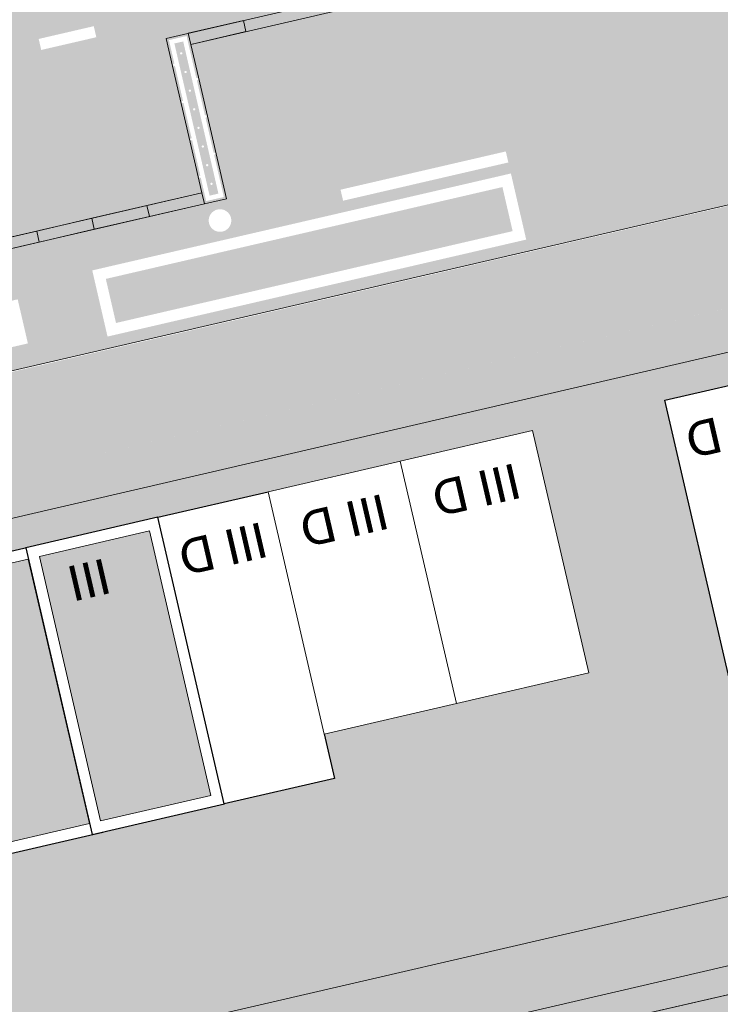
# Model space of a CAD drawing. Header units: metres. Extents: x -862 to 1262, y -354 to 644.
# Tile 219 of 256: x -228 to -197, y 238 to 282. Entities that reach past the tile are written whole.
import ezdxf

# ---------------------------------------------------------------- set-up
doc = ezdxf.new("R2010")
doc.units = ezdxf.units.M
doc.header["$LTSCALE"] = 0.5
doc.set_wipeout_variables(frame=1)
for name, color, linetype in [('BPR_Verkehr_220520', 7, 'Continuous'), ('DZH_Baufelder West_220610', 7, 'Continuous'), ('LPB_Freiraum_220609', 7, 'Continuous')]:
    doc.layers.add(name, color=color, linetype=linetype)
doc.styles.add('Calibri Light', font='calibril.ttf')

# ---------------------------------------------------------------- blocks, each defined once
blk = doc.blocks.new('Grundstücke West (2D)')
at = {"linetype": 'Continuous', "lineweight": 0, "transparency": 33554687}
blk.add_hatch(color=254, dxfattribs=at).paths.add_polyline_path([(-11.648, 154.59), (-18.82, 209.495), (-20.703, 223.918), (-22.911, 225.449), (-132.216, 200.115), (-137.087, 198.986), (-125.147, 147.305), (-125.125, 147.31), (-125.12, 147.289), (-101.887, 152.656), (-39.991, 167.002), (-43.461, 193.566), (-107.888, 178.634), (-108.563, 181.557), (-83.224, 187.411), (-83.225, 187.415), (-61.787, 192.368), (-61.787, 192.367), (-49.121, 195.293), (-49.121, 195.294), (-40.912, 197.191), (-39.125, 183.511), (-37.829, 173.596), (-37.052, 167.647), (-34.652, 149.276)])
at = {"color": 255, "linetype": 'Continuous', "lineweight": 18, "transparency": 33554687, "flags": 128}
for points in [[(-22.911, 225.449), (-132.216, 200.115)], [(-137.087, 198.986), (-125.147, 147.305), (-125.125, 147.31), (-125.12, 147.289), (-101.887, 152.656), (-39.991, 167.002), (-43.461, 193.566), (-107.888, 178.634), (-108.563, 181.557), (-83.224, 187.411), (-83.225, 187.415), (-61.787, 192.368), (-61.787, 192.367), (-49.121, 195.293), (-49.121, 195.294), (-40.912, 197.191)]]:
    blk.add_lwpolyline(points, dxfattribs=at)
blk = doc.blocks.new('Slab (2D)-4')
at = {"color": 255, "linetype": 'Continuous', "lineweight": 25, "transparency": 33554687}
blk.add_wipeout([(0, 26), (11, 26), (11, 13), (22.346, 13), (22.346, 0), (0, 0)], dxfattribs=at)
at = {"color": 7, "linetype": 'Continuous', "lineweight": 25, "transparency": 33554687, "flags": 128}
blk.add_lwpolyline([(0, 26), (11, 26), (11, 13), (22.346, 13), (22.346, 0), (0, 0)], close=True, dxfattribs=at)
at = {"color": 255, "linetype": 'Continuous', "lineweight": 25, "transparency": 33554687}
blk.add_wipeout([(0, 26), (11, 26), (11, 13), (22.346, 13), (22.346, 0), (0, 0)], dxfattribs=at)
at = {"color": 7, "linetype": 'Continuous', "lineweight": 25, "transparency": 33554687, "flags": 128}
blk.add_lwpolyline([(0, 26), (11, 26), (11, 13), (22.346, 13), (22.346, 0), (0, 0)], close=True, dxfattribs=at)
at = {"color": 255, "linetype": 'Continuous', "lineweight": 25, "transparency": 33554687}
blk.add_wipeout([(0, 26), (11, 26), (11, 13), (22.346, 13), (22.346, 0), (0, 0)], dxfattribs=at)
at = {"color": 7, "linetype": 'Continuous', "lineweight": 25, "transparency": 33554687, "flags": 128}
blk.add_lwpolyline([(0, 26), (11, 26), (11, 13), (22.346, 13), (22.346, 0), (0, 0)], close=True, dxfattribs=at)
blk = doc.blocks.new('MFH 24 x 26 Ecke (2D_3D) (2D)')
at = {"color": 255, "linetype": 'Continuous', "lineweight": 9, "transparency": 33554687}
blk.add_wipeout([(16, 13), (16, 0), (0, 0), (0, 26), (11, 26), (11, 13)], dxfattribs=at)
at = {"color": 253, "linetype": 'Continuous', "lineweight": 9, "transparency": 33554687, "flags": 128}
blk.add_lwpolyline([(16, 13), (16, 0), (0, 0), (0, 26), (11, 26), (11, 13)], close=True, dxfattribs=at)
at = {"color": 7, "transparency": 33554687}
blk.add_blockref('Slab (2D)-4', (0, 0), dxfattribs=at)
at = {"linetype": 'Continuous', "lineweight": 0, "true_color": 0xfbf8f0, "transparency": 33554661}
for points in [[(0.5, 25.5), (10.5, 25.5), (10.5, 18.5), (0.5, 18.5)], [(0.5, 17.5), (10.5, 17.5), (10.5, 13.5), (0.5, 13.5)], [(16.5, 12.5), (21.846, 12.5), (21.846, 0.5), (16.5, 0.5)]]:
    blk.add_hatch(color=7, dxfattribs=at).paths.add_polyline_path(points)
at = {"color": 7, "linetype": 'Continuous', "lineweight": 9, "transparency": 33554687, "flags": 128}
for points in [[(6, 18), (0, 18), (0, 26), (11, 26), (11, 18)], [(0, 18), (11, 18), (11, 13), (0, 13)], [(0, 6.5), (16, 6.5), (16, 0), (0, 0)]]:
    blk.add_lwpolyline(points, close=True, dxfattribs=at)
at = {"color": 9, "linetype": 'Continuous', "lineweight": 9, "transparency": 33554661, "flags": 128}
for points in [[(0.5, 25.5), (10.5, 25.5), (10.5, 18.5), (0.5, 18.5)], [(0.5, 17.5), (10.5, 17.5), (10.5, 13.5), (0.5, 13.5)], [(16.5, 12.5), (21.846, 12.5), (21.846, 0.5), (16.5, 0.5)]]:
    blk.add_lwpolyline(points, close=True, dxfattribs=at)
at = {"color": 7, "transparency": 33554687, "char_height": 1.5595, "width": 3, "attachment_point": 5, "line_spacing_factor": 1.163781, "style": 'Calibri Light'}
for s, insert in [('III', (2.06, 23.894)), ('III', (18.1, 2.5)), ('IV', (2, 2.006))]:
    blk.add_mtext(s, dxfattribs=dict(at, insert=insert))
blk = doc.blocks.new('Slab (2D)-8')
at = {"color": 255, "linetype": 'Continuous', "lineweight": 9, "transparency": 33554687}
blk.add_wipeout([(0, 13), (6, 13), (6, 0), (0, 0)], dxfattribs=at)
at = {"color": 8, "linetype": 'Continuous', "lineweight": 9, "true_color": 0x777777, "transparency": 33554687, "flags": 128}
blk.add_lwpolyline([(0, 13), (6, 13), (6, 0), (0, 0)], close=True, dxfattribs=at)
at = {"color": 255, "linetype": 'Continuous', "lineweight": 9, "transparency": 33554687}
blk.add_wipeout([(0, 13), (6, 13), (6, 0), (0, 0)], dxfattribs=at)
at = {"color": 8, "linetype": 'Continuous', "lineweight": 9, "true_color": 0x777777, "transparency": 33554687, "flags": 128}
blk.add_lwpolyline([(0, 13), (6, 13), (6, 0), (0, 0)], close=True, dxfattribs=at)
at = {"color": 255, "linetype": 'Continuous', "lineweight": 9, "transparency": 33554687}
blk.add_wipeout([(0, 13), (6, 13), (6, 0), (0, 0)], dxfattribs=at)
at = {"color": 8, "linetype": 'Continuous', "lineweight": 9, "true_color": 0x777777, "transparency": 33554687, "flags": 128}
blk.add_lwpolyline([(0, 13), (6, 13), (6, 0), (0, 0)], close=True, dxfattribs=at)
blk = doc.blocks.new('DH 6 x 13 - III FD (2D_3D (2D)')
at = {"color": 8, "true_color": 0x777777, "transparency": 33554687}
blk.add_blockref('Slab (2D)-8', (0, 0), dxfattribs=at)
at = {"color": 255, "linetype": 'Continuous', "lineweight": 25, "transparency": 33554687}
blk.add_wipeout([(0, 13), (6, 13), (6, 0), (0, 0)], dxfattribs=at)
at = {"linetype": 'Continuous', "lineweight": 0, "true_color": 0xfbf8f0, "transparency": 33554661}
blk.add_hatch(color=7, dxfattribs=at).paths.add_polyline_path([(0.5, 12.5), (5.5, 12.5), (5.5, 0.5), (0.5, 0.5)])
at = {"color": 7, "linetype": 'Continuous', "lineweight": 25, "transparency": 33554687, "flags": 128}
blk.add_lwpolyline([(0, 13), (6, 13), (6, 0), (0, 0)], close=True, dxfattribs=at)
at = {"color": 9, "linetype": 'Continuous', "lineweight": 9, "transparency": 33554661, "flags": 128}
blk.add_lwpolyline([(0.5, 12.5), (5.5, 12.5), (5.5, 0.5), (0.5, 0.5)], close=True, dxfattribs=at)
at = {"color": 7, "transparency": 33554687, "insert": (2.405, 2.006), "char_height": 1.5595, "width": 3.81037, "attachment_point": 5, "line_spacing_factor": 1.163781, "style": 'Calibri Light'}
blk.add_mtext('III', dxfattribs=at)
blk = doc.blocks.new('Slab (2D)-74')
at = {"color": 255, "linetype": 'Continuous', "lineweight": 9, "transparency": 33554687}
blk.add_wipeout([(-172.698, 107.312), (-214.95, 97.632), (-212.474, 86.914), (-178.039, 94.803), (-177.591, 92.846), (-169.81, 94.632)], dxfattribs=at)
at = {"color": 8, "linetype": 'Continuous', "lineweight": 9, "true_color": 0x777777, "transparency": 33554687, "flags": 128}
blk.add_lwpolyline([(-172.698, 107.312), (-214.95, 97.632), (-212.474, 86.914), (-178.039, 94.803), (-177.591, 92.846), (-169.81, 94.632)], close=True, dxfattribs=at)
blk = doc.blocks.new('Slab (2D)-76')
at = {"color": 255, "linetype": 'Continuous', "lineweight": 9, "transparency": 33554687}
blk.add_wipeout([(0, 0), (0, 13), (5, 13), (5, 0)], dxfattribs=at)
at = {"color": 7, "linetype": 'Continuous', "lineweight": 9, "transparency": 33554687}
for p, q in [((0, 9.4), (5, 9.4)), ((0, 4), (5, 4))]:
    blk.add_line(p, q, dxfattribs=at)
at = {"color": 8, "linetype": 'Continuous', "lineweight": 9, "true_color": 0x777777, "transparency": 33554687, "flags": 128}
blk.add_lwpolyline([(0, 0), (0, 13), (5, 13), (5, 0)], close=True, dxfattribs=at)
at = {"color": 7, "linetype": 'Continuous', "lineweight": 9, "transparency": 33554687, "flags": 128}
blk.add_lwpolyline([(5, 0), (5, 13), (0, 13), (0, 0), (5, 0)], dxfattribs=at)
blk = doc.blocks.new('RH 5 x 13 - III (2D_3D)-2 (2D)')
at = {"color": 8, "true_color": 0x777777, "transparency": 33554687}
blk.add_blockref('Slab (2D)-76', (0, 0), dxfattribs=at)
at = {"color": 255, "linetype": 'Continuous', "lineweight": 5, "transparency": 33554687}
blk.add_wipeout([(0, 13), (5, 13), (5, 0), (0, 0)], dxfattribs=at)
at = {"color": 7, "linetype": 'Continuous', "lineweight": 25, "transparency": 33554687, "flags": 128}
blk.add_lwpolyline([(0, 13), (5, 13), (5, 0), (0, 0)], close=True, dxfattribs=at)
at = {"color": 7, "transparency": 33554687, "insert": (2.499, 2.006), "char_height": 1.5595, "width": 4.99858, "attachment_point": 5, "line_spacing_factor": 1.163781, "style": 'Calibri Light'}
blk.add_mtext('III D', dxfattribs=at)
blk = doc.blocks.new('Slab (2D)-77')
at = {"color": 255, "linetype": 'Continuous', "lineweight": 9, "transparency": 33554687}
blk.add_wipeout([(6, 11), (6, 0), (0, 0), (0, 11)], dxfattribs=at)
at = {"color": 7, "linetype": 'Continuous', "lineweight": 9, "transparency": 33554687}
for p, q in [((0, 9.4), (6, 9.4)), ((0, 4), (6, 4)), ((0, 4), (6, 4))]:
    blk.add_line(p, q, dxfattribs=at)
at = {"color": 8, "linetype": 'Continuous', "lineweight": 9, "true_color": 0x777777, "transparency": 33554687, "flags": 128}
blk.add_lwpolyline([(6, 11), (6, 0), (0, 0), (0, 11)], close=True, dxfattribs=at)
at = {"color": 7, "linetype": 'Continuous', "lineweight": 9, "transparency": 33554687, "flags": 128}
blk.add_lwpolyline([(0, 11), (0, 0), (6, 0), (6, 11), (0, 11)], dxfattribs=at)
blk = doc.blocks.new('RH 6 x 11 - III (2D_3D)-2 (2D)')
at = {"color": 8, "true_color": 0x777777, "transparency": 33554687}
blk.add_blockref('Slab (2D)-77', (0, 0), dxfattribs=at)
at = {"color": 255, "linetype": 'Continuous', "lineweight": 9, "transparency": 33554687}
blk.add_wipeout([(0, 11), (6, 11), (6, 0), (0, 0)], dxfattribs=at)
at = {"color": 253, "linetype": 'Continuous', "lineweight": 9, "transparency": 33554687, "flags": 128}
blk.add_lwpolyline([(0, 11), (6, 11), (6, 0), (0, 0)], close=True, dxfattribs=at)
at = {"color": 7, "transparency": 33554687, "insert": (3, 2.006), "char_height": 1.5595, "width": 5, "attachment_point": 5, "line_spacing_factor": 1.163781, "style": 'Calibri Light'}
blk.add_mtext('III D', dxfattribs=at)
blk = doc.blocks.new('Baufelder West (2D)')
at = {"linetype": 'Continuous', "lineweight": 0, "transparency": 33554687}
h = blk.add_hatch(color=7, dxfattribs=at)
h.paths.add_polyline_path([(-14.206, 149.663), (-27.379, 146.62), (-26.485, 139.779), (-26.408, 139.184), (-25.838, 134.82), (-25.838, 134.82), (-25.799, 134.523), (-25.06, 128.871), (-24.983, 128.276), (-24.244, 122.625), (-24.205, 122.327), (-24.205, 122.327), (-23.506, 116.972), (-23.506, 116.972), (-23.467, 116.675), (-22.081, 106.065), (-22.081, 106.065), (-22.042, 105.767), (-21.917, 104.811), (-20.921, 97.19), (-23.858, 96.511), (-24.838, 104.013), (-27.21, 122.164), (-27.181, 122.171), (-27.249, 122.463), (-30.312, 145.913), (-75.108, 135.535), (-82.279, 133.878), (-82.864, 133.743), (-82.863, 133.738), (-90.364, 132), (-94.525, 150.011), (-108.131, 146.868), (-117.422, 144.722), (-118.435, 149.106), (-108.643, 151.414), (-108.638, 151.369), (-95.201, 154.474), (-61.396, 162.309), (-60.812, 162.444), (-46.784, 165.696), (-46.199, 165.831), (-33.305, 168.82), (-36.776, 195.384), (-52.219, 191.804), (-52.804, 191.669), (-66.832, 188.417), (-67.416, 188.282), (-101.203, 180.451), (-101.878, 183.374), (-101.586, 183.442), (-96.317, 184.659), (-95.732, 184.794), (-91.445, 185.784), (-90.86, 185.919), (-85.599, 187.135), (-85.014, 187.27), (-76.831, 189.161), (-76.247, 189.296), (-76.247, 189.297), (-45.453, 196.414), (-42.435, 197.111), (-42.435, 197.111), (-34.226, 199.008), (-33.903, 196.533), (-33.903, 196.533), (-33.864, 196.236), (-32.478, 185.626), (-32.478, 185.626), (-32.439, 185.329), (-31.183, 175.71), (-31.183, 175.71), (-31.144, 175.413), (-30.405, 169.761), (-30.328, 169.166), (-27.966, 151.093), (-17.199, 153.581), (-4.961, 156.408), (-4.376, 151.934)])
h.paths.add_polyline_path([(-90.148, 151.038), (-86.989, 137.404), (-30.899, 150.404), (-32.715, 164.306)])

msp = doc.modelspace()

# ---------------------------------------------------------------- hatches: boundary and pattern name
at = {"layer": 'DZH_Baufelder West_220610', "linetype": 'Continuous', "lineweight": 0, "true_color": 0xfff9e0, "transparency": 33554687}
msp.add_hatch(color=7, dxfattribs=at).paths.add_polyline_path([(-162.652, 274.784), (-168.497, 273.433), (-168.497, 273.433), (-181.163, 270.506), (-181.163, 270.507), (-202.601, 265.554), (-202.6, 265.55), (-222.086, 261.049), (-227.939, 259.696), (-251.169, 254.329), (-246.302, 255.457), (-246.302, 255.457), (-136.997, 280.792), (-136.992, 280.789)])
at = {"layer": 'LPB_Freiraum_220609', "linetype": 'Continuous', "lineweight": 0, "true_color": 0xcad1dd, "transparency": 33554687}
msp.add_hatch(color=254, dxfattribs=at).paths.add_polyline_path([(-153.095, 296.049), (-172.81, 291.486), (-172.579, 291.539), (-171, 284.719), (-171.243, 284.662), (-194.126, 279.366), (-194.633, 281.559), (-195.704, 286.187), (-220.304, 280.493), (-219.909, 278.787), (-219.007, 274.889), (-218.725, 273.672), (-219.7, 273.446), (-241.864, 268.316), (-242.258, 270.021), (-242.371, 270.508), (-243.555, 275.624), (-240.876, 276.244), (-239.692, 271.128), (-239.297, 269.423), (-219.812, 273.934), (-220.094, 275.151), (-220.883, 278.561), (-220.996, 279.048), (-221.109, 279.535), (-221.391, 280.754), (-193.382, 287.238), (-193.138, 287.294), (-191.559, 280.473), (-191.559, 280.473), (-173.779, 284.588), (-175.358, 291.409), (-153.694, 296.424), (-150.515, 297.16), (-148.823, 289.852), (-151.515, 289.229), (-152.812, 294.833)])

# ---------------------------------------------------------------- linework, layer by layer
at = {"layer": 'DZH_Baufelder West_220610', "color": 252, "linetype": 'Continuous', "true_color": 0x8ea381, "transparency": 33554687}
for points in [[(-250.453, 253.879), (-251.173, 254.329), (-137.039, 280.163), (-136.53, 280.897)], [(-251.173, 254.329), (-250.453, 253.879), (-136.53, 280.897), (-137.039, 280.163)], [(-202.892, 265.483), (-202.308, 265.618), (-197.603, 242.586), (-197.018, 242.721)], [(-202.308, 265.618), (-202.892, 265.483), (-197.018, 242.721), (-197.603, 242.586)], [(-211.66, 263.457), (-211.076, 263.592), (-206.37, 240.56), (-205.786, 240.695)], [(-211.076, 263.592), (-211.66, 263.457), (-205.786, 240.695), (-206.37, 240.56)], [(-217.506, 262.106), (-216.922, 262.242), (-212.217, 239.21), (-211.632, 239.345)], [(-216.922, 262.242), (-217.506, 262.106), (-211.632, 239.345), (-212.217, 239.21)], [(-222.378, 260.981), (-221.793, 261.116), (-217.088, 238.084), (-216.504, 238.219)], [(-221.793, 261.116), (-222.378, 260.981), (-216.504, 238.219), (-217.088, 238.084)], [(-222.942, 236.732), (-222.492, 237.451), (-228.232, 259.629), (-227.647, 259.764)], [(-222.942, 236.732), (-222.492, 237.451), (-228.232, 259.629), (-227.647, 259.764)], [(-222.492, 237.451), (-222.942, 236.732), (-155.076, 253.031), (-154.998, 252.433)], [(-222.492, 237.451), (-222.942, 236.732), (-155.076, 253.031), (-154.998, 252.433)], [(-222.424, 233.156), (-221.974, 233.876), (-158.056, 248.075), (-157.547, 248.809)], [(-221.974, 233.876), (-222.424, 233.156), (-157.547, 248.809), (-158.056, 248.075)]]:
    msp.add_solid(points, dxfattribs=at)
at = {"layer": 'LPB_Freiraum_220609', "color": 255, "linetype": 'Continuous', "lineweight": 9, "transparency": 33554687, "flags": 128}
for points in [[(-222.248, 273.37), (-222.135, 272.883), (-224.571, 272.319), (-224.683, 272.806), (-222.248, 273.37)], [(-224.683, 272.806), (-224.571, 272.319), (-227.006, 271.755), (-227.119, 272.242), (-224.683, 272.806)], [(-227.119, 272.242), (-227.006, 271.755), (-229.442, 271.191), (-229.555, 271.679), (-227.119, 272.242)]]:
    msp.add_lwpolyline(points, dxfattribs=at)
at = {"layer": 'LPB_Freiraum_220609', "color": 9, "linetype": 'Continuous', "true_color": 0xb8d2a6, "transparency": 33554687}
for points in [[(-218.822, 278.526, 62.7), (-201.286, 282.585, 62.7), (-218.371, 276.577, 62.7), (-200.835, 280.636, 62.7)], [(-239.281, 273.789, 62.7), (-221.745, 277.848, 62.7), (-238.83, 271.841, 62.7), (-221.294, 275.9, 62.7)], [(-224.063, 270.127, 62.7), (-206.527, 274.186, 62.7), (-223.612, 268.179, 62.7), (-206.076, 272.238, 62.7)]]:
    msp.add_solid(points, dxfattribs=at)

# ---------------------------------------------------------------- block references
at = {"layer": 'DZH_Baufelder West_220610', "color": 7, "transparency": 33554687}
msp.add_blockref('Grundstücke West (2D)', (-114.086, 55.243), dxfattribs=at)

# ---------------------------------------------------------------- next in the draw order: block references
at = {"layer": 'DZH_Baufelder West_220610', "color": 7, "transparency": 33554687, "rotation": 193.0087361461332}
msp.add_blockref('RH 5 x 13 - III (2D_3D)-2 (2D)', (-194.475, 265.893, 8.7), dxfattribs=at)
at = {"layer": 'DZH_Baufelder West_220610', "color": 73, "true_color": 0x99cc51, "transparency": 33554687, "xscale": -1, "rotation": 193.0089274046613}
msp.add_blockref('MFH 24 x 26 Ecke (2D_3D) (2D)', (-248.887, 253.318, 8.7), dxfattribs=at)

# ---------------------------------------------------------------- next in the draw order: block references
at = {"layer": 'DZH_Baufelder West_220610', "color": 7, "transparency": 33554687, "xscale": -1, "rotation": 193.0493881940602}
msp.add_blockref('DH 6 x 13 - III FD (2D_3D (2D)', (-227.602, 258.236, 8.7), dxfattribs=at)
at = {"layer": 'DZH_Baufelder West_220610', "color": 8, "true_color": 0x777777, "transparency": 33554687}
msp.add_blockref('Slab (2D)-74', (-17.817, 132.56), dxfattribs=at)

# ---------------------------------------------------------------- next in the draw order: hatches: boundary and pattern name
at = {"layer": 'DZH_Baufelder West_220610', "linetype": 'Continuous', "lineweight": 0, "true_color": 0xfbf8f0, "transparency": 33554661}
msp.add_hatch(color=7, dxfattribs=at).paths.add_polyline_path([(-187.627, 227.189), (-190.532, 239.868), (-232.767, 230.192), (-230.298, 219.505), (-195.884, 227.389), (-195.428, 225.401)])

# ---------------------------------------------------------------- next in the draw order: linework, layer by layer
at = {"layer": 'DZH_Baufelder West_220610', "color": 9, "linetype": 'Continuous', "lineweight": 9, "transparency": 33554661, "flags": 128}
msp.add_lwpolyline([(-187.627, 227.189), (-190.532, 239.868), (-232.767, 230.192), (-230.298, 219.505), (-195.884, 227.389), (-195.428, 225.401)], close=True, dxfattribs=at)

# ---------------------------------------------------------------- next in the draw order: block references
at = {"layer": 'DZH_Baufelder West_220610', "color": 7, "transparency": 33554687, "rotation": 193.0087361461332}
msp.add_blockref('RH 5 x 13 - III (2D_3D)-2 (2D)', (-216.885, 260.716, 8.7), dxfattribs=at)

# ---------------------------------------------------------------- next in the draw order: block references
at = {"layer": 'DZH_Baufelder West_220610', "color": 7, "transparency": 33554687, "rotation": 193.0493881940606}
msp.add_blockref('RH 6 x 11 - III (2D_3D)-2 (2D)', (-211.041, 262.074, 8.7), dxfattribs=at)

# ---------------------------------------------------------------- next in the draw order: block references
msp.add_blockref('RH 6 x 11 - III (2D_3D)-2 (2D)', (-205.197, 263.432, 8.7), dxfattribs=at)

# ---------------------------------------------------------------- next in the draw order: hatches: boundary and pattern name
at = {"layer": 'BPR_Verkehr_220520', "linetype": 'Continuous', "lineweight": 0, "true_color": 0xe4e6e5, "transparency": 33554687}
msp.add_hatch(color=254, dxfattribs=at).paths.add_polyline_path([(-137.426, 282.543), (-135.296, 283.036), (-135.868, 287.42), (-247.72, 261.496), (-246.727, 257.209)])
at = {"layer": 'BPR_Verkehr_220520', "linetype": 'Continuous', "lineweight": 0, "true_color": 0xece5cf, "transparency": 33554687}
msp.add_hatch(color=254, dxfattribs=at).paths.add_polyline_path([(-136.997, 280.692), (-134.789, 279.16), (-135.296, 283.036), (-246.727, 257.209), (-246.302, 255.357)])
at = {"layer": 'LPB_Freiraum_220609', "linetype": 'Continuous', "lineweight": 0, "true_color": 0xece5cf, "transparency": 33554687}
h = msp.add_hatch(color=254, dxfattribs=at)
h.paths.add_polyline_path([(-123.461, 316.048), (-140.13, 312.104), (-258.243, 284.817), (-285.645, 278.471), (-285.697, 278.189), (-285.734, 277.904), (-285.758, 277.618), (-285.766, 277.33), (-285.76, 277.043), (-285.74, 276.756), (-285.705, 276.471), (-285.656, 276.188), (-283.229, 265.789), (-282.228, 261.46), (-274.062, 263.315), (-273.044, 262.722), (-272.063, 262.071), (-271.12, 261.364), (-270.22, 260.604), (-269.365, 259.793), (-268.558, 258.935), (-267.803, 258.031), (-267.101, 257.085), (-252.609, 260.428), (-132.706, 288.187), (-132.308, 290.561), (-131.847, 292.924), (-131.322, 295.273), (-130.734, 297.607), (-130.084, 299.925), (-129.372, 302.224), (-128.598, 304.503), (-127.972, 306.196), (-127.876, 306.201), (-127.971, 306.198), (-127.972, 306.196), (-128.935, 306.139), (-129.459, 306.154), (-127.971, 306.198), (-127.763, 306.761), (-127.287, 307.949), (-126.793, 309.13), (-126.281, 310.304), (-125.752, 311.469), (-125.205, 312.627), (-124.641, 313.776), (-124.06, 314.917)])
h.paths.add_polyline_path([(-233.431, 268.471), (-232.754, 265.548), (-233.242, 265.435), (-251.265, 261.264), (-251.942, 264.186), (-242.686, 266.329)])
h.paths.add_polyline_path([(-227.96, 269.225), (-227.509, 267.276), (-229.457, 266.825), (-229.908, 268.774)])
h.paths.add_polyline_path([(-243.889, 270.414), (-243.325, 267.978), (-243.812, 267.865), (-244.376, 270.301)])
h.paths.add_polyline_path([(-249.998, 271.308), (-249.547, 269.359), (-251.495, 268.908), (-251.946, 270.857)])
h.paths.add_polyline_path([(-243.178, 272.887), (-242.727, 270.938), (-244.676, 270.487), (-245.127, 272.436)])
h.paths.add_polyline_path([(-206.152, 274.786), (-205.476, 271.863), (-205.963, 271.751), (-223.987, 267.579), (-224.663, 270.502), (-215.408, 272.644)])
h.paths.add_polyline_path([(-245.016, 275.286), (-244.453, 272.851), (-244.94, 272.738), (-245.503, 275.173)])
h.paths.add_polyline_path([(-150.515, 297.16), (-148.823, 289.852), (-151.515, 289.229), (-152.812, 294.833), (-153.095, 296.049), (-172.579, 291.539), (-171, 284.719), (-171.243, 284.662), (-194.126, 279.366), (-194.633, 281.559), (-195.704, 286.187), (-220.304, 280.493), (-219.909, 278.787), (-219.007, 274.889), (-218.725, 273.672), (-219.7, 273.446), (-241.864, 268.316), (-242.258, 270.021), (-242.371, 270.508), (-243.555, 275.624), (-240.876, 276.244), (-239.692, 271.128), (-239.297, 269.423), (-219.812, 273.934), (-220.094, 275.151), (-221.109, 279.535), (-221.391, 280.754), (-193.382, 287.238), (-193.138, 287.294), (-191.559, 280.473), (-173.779, 284.588), (-175.358, 291.409), (-153.694, 296.424)])
h.paths.add_polyline_path([(-251.576, 278.128), (-251.125, 276.179), (-253.074, 275.728), (-253.525, 277.677)])
h.paths.add_polyline_path([(-244.757, 279.706), (-244.306, 277.758), (-246.254, 277.307), (-246.705, 279.255)])
h.paths.add_polyline_path([(-249.448, 280.544), (-249.35, 280.534), (-249.256, 280.506), (-249.17, 280.459), (-249.094, 280.397), (-249.032, 280.321), (-248.986, 280.235), (-248.957, 280.141), (-248.948, 280.044), (-248.957, 279.946), (-248.986, 279.852), (-249.032, 279.766), (-249.094, 279.69), (-249.17, 279.628), (-249.256, 279.582), (-249.35, 279.553), (-249.448, 279.544), (-249.545, 279.553), (-249.639, 279.582), (-249.726, 279.628), (-249.801, 279.69), (-249.864, 279.766), (-249.91, 279.852), (-249.938, 279.946), (-249.948, 280.044), (-249.938, 280.141), (-249.91, 280.235), (-249.864, 280.321), (-249.801, 280.397), (-249.726, 280.459), (-249.639, 280.506), (-249.545, 280.534)])
h.paths.add_polyline_path([(-144.776, 288.995), (-144.099, 286.072), (-144.586, 285.96), (-162.61, 281.788), (-163.286, 284.711), (-154.031, 286.853)])
h.paths.add_polyline_path([(-139.305, 289.749), (-138.854, 287.8), (-140.802, 287.349), (-141.253, 289.298)])
h.paths.add_polyline_path([(-137.171, 292.118), (-137.074, 292.108), (-136.98, 292.08), (-136.893, 292.034), (-136.818, 291.972), (-136.756, 291.896), (-136.709, 291.809), (-136.681, 291.716), (-136.671, 291.618), (-136.681, 291.52), (-136.709, 291.427), (-136.756, 291.34), (-136.818, 291.264), (-136.893, 291.202), (-136.98, 291.156), (-137.074, 291.128), (-137.171, 291.118), (-137.269, 291.128), (-137.363, 291.156), (-137.449, 291.202), (-137.525, 291.264), (-137.587, 291.34), (-137.633, 291.427), (-137.662, 291.52), (-137.671, 291.618), (-137.662, 291.716), (-137.633, 291.809), (-137.587, 291.896), (-137.525, 291.972), (-137.449, 292.034), (-137.363, 292.08), (-137.269, 292.108)])
h.paths.add_polyline_path([(-147.439, 292.738), (-146.875, 290.303), (-147.362, 290.19), (-147.926, 292.625)])
h.paths.add_polyline_path([(-147.703, 294.99), (-147.252, 293.041), (-149.201, 292.59), (-149.652, 294.539)])
h.paths.add_polyline_path([(-140.883, 296.568), (-140.432, 294.62), (-142.381, 294.169), (-142.832, 296.117)])
h.paths.add_polyline_path([(-148.566, 297.611), (-148.003, 295.175), (-148.49, 295.062), (-149.053, 297.498)])
h.paths.add_polyline_path([(-162.921, 298.652), (-162.47, 296.703), (-164.419, 296.252), (-164.87, 298.201)])
h.paths.add_polyline_path([(-167.604, 299.455), (-167.507, 299.445), (-167.413, 299.417), (-167.327, 299.371), (-167.251, 299.308), (-167.189, 299.233), (-167.142, 299.146), (-167.114, 299.052), (-167.104, 298.955), (-167.114, 298.857), (-167.142, 298.764), (-167.189, 298.677), (-167.251, 298.601), (-167.327, 298.539), (-167.413, 298.493), (-167.507, 298.464), (-167.604, 298.455), (-167.702, 298.464), (-167.796, 298.493), (-167.882, 298.539), (-167.958, 298.601), (-168.02, 298.677), (-168.066, 298.764), (-168.095, 298.857), (-168.104, 298.955), (-168.095, 299.052), (-168.066, 299.146), (-168.02, 299.233), (-167.958, 299.308), (-167.882, 299.371), (-167.796, 299.417), (-167.702, 299.445)])
h.paths.add_polyline_path([(-147.933, 302.634), (-147.257, 299.712), (-158.948, 297.006), (-159.624, 299.928), (-153.779, 301.281)])
h.paths.add_polyline_path([(-142.462, 303.388), (-142.011, 301.44), (-143.96, 300.989), (-144.411, 302.937)])
h.paths.add_polyline_path([(-140.323, 305.759), (-140.226, 305.749), (-140.132, 305.721), (-140.045, 305.674), (-139.97, 305.612), (-139.907, 305.536), (-139.861, 305.45), (-139.833, 305.356), (-139.823, 305.259), (-139.833, 305.161), (-139.861, 305.067), (-139.907, 304.981), (-139.97, 304.905), (-140.045, 304.843), (-140.132, 304.797), (-140.226, 304.768), (-140.323, 304.759), (-140.421, 304.768), (-140.514, 304.797), (-140.601, 304.843), (-140.677, 304.905), (-140.739, 304.981), (-140.785, 305.067), (-140.813, 305.161), (-140.823, 305.259), (-140.813, 305.356), (-140.785, 305.45), (-140.739, 305.536), (-140.677, 305.612), (-140.601, 305.674), (-140.514, 305.721), (-140.421, 305.749)])

# ---------------------------------------------------------------- next in the draw order: block references
at = {"layer": 'DZH_Baufelder West_220610', "color": 7, "transparency": 33554687}
msp.add_blockref('Baufelder West (2D)', (-120.771, 53.425), dxfattribs=at)

# ---------------------------------------------------------------- next in the draw order: wipeouts: each hides what was drawn before it
at = {"color": 255, "linetype": 'Continuous', "lineweight": 5, "transparency": 33554687}
for points in [[(-224.596, 281.295), (-227.031, 280.731), (-226.918, 280.244), (-224.483, 280.807)], [(-220.679, 280.095), (-220.68, 280.085), (-220.683, 280.076), (-220.687, 280.067), (-220.693, 280.059), (-220.701, 280.053), (-220.71, 280.048), (-220.719, 280.046), (-220.729, 280.045), (-220.739, 280.046), (-220.748, 280.048), (-220.757, 280.053), (-220.764, 280.059), (-220.77, 280.067), (-220.775, 280.076), (-220.778, 280.085), (-220.779, 280.095), (-220.778, 280.104), (-220.775, 280.114), (-220.77, 280.122), (-220.764, 280.13), (-220.757, 280.136), (-220.748, 280.141), (-220.739, 280.144), (-220.729, 280.145), (-220.719, 280.144), (-220.71, 280.141), (-220.701, 280.136), (-220.693, 280.13), (-220.687, 280.122), (-220.683, 280.114), (-220.68, 280.104)], [(-220.488, 279.272), (-220.489, 279.262), (-220.492, 279.253), (-220.497, 279.244), (-220.503, 279.237), (-220.511, 279.23), (-220.519, 279.226), (-220.529, 279.223), (-220.538, 279.222), (-220.548, 279.223), (-220.558, 279.226), (-220.566, 279.23), (-220.574, 279.237), (-220.58, 279.244), (-220.585, 279.253), (-220.588, 279.262), (-220.588, 279.272), (-220.588, 279.282), (-220.585, 279.291), (-220.58, 279.3), (-220.574, 279.307), (-220.566, 279.314), (-220.558, 279.318), (-220.548, 279.321), (-220.538, 279.322), (-220.529, 279.321), (-220.519, 279.318), (-220.511, 279.314), (-220.503, 279.307), (-220.497, 279.3), (-220.492, 279.291), (-220.489, 279.282)], [(-220.297, 278.446), (-220.298, 278.436), (-220.301, 278.427), (-220.306, 278.418), (-220.312, 278.411), (-220.32, 278.405), (-220.328, 278.4), (-220.338, 278.397), (-220.347, 278.396), (-220.357, 278.397), (-220.366, 278.4), (-220.375, 278.405), (-220.383, 278.411), (-220.389, 278.418), (-220.394, 278.427), (-220.396, 278.436), (-220.397, 278.446), (-220.396, 278.456), (-220.394, 278.465), (-220.389, 278.474), (-220.383, 278.482), (-220.375, 278.488), (-220.366, 278.492), (-220.357, 278.495), (-220.347, 278.496), (-220.338, 278.495), (-220.328, 278.492), (-220.32, 278.488), (-220.312, 278.482), (-220.306, 278.474), (-220.301, 278.465), (-220.298, 278.456)], [(-220.107, 277.624), (-220.108, 277.614), (-220.111, 277.604), (-220.115, 277.596), (-220.122, 277.588), (-220.129, 277.582), (-220.138, 277.577), (-220.147, 277.575), (-220.157, 277.574), (-220.167, 277.575), (-220.176, 277.577), (-220.185, 277.582), (-220.192, 277.588), (-220.199, 277.596), (-220.203, 277.604), (-220.206, 277.614), (-220.207, 277.624), (-220.206, 277.633), (-220.203, 277.643), (-220.199, 277.651), (-220.192, 277.659), (-220.185, 277.665), (-220.176, 277.67), (-220.167, 277.673), (-220.157, 277.674), (-220.147, 277.673), (-220.138, 277.67), (-220.129, 277.665), (-220.122, 277.659), (-220.115, 277.651), (-220.111, 277.643), (-220.108, 277.633)], [(-219.916, 276.8), (-219.917, 276.79), (-219.92, 276.781), (-219.925, 276.772), (-219.931, 276.765), (-219.939, 276.759), (-219.947, 276.754), (-219.957, 276.751), (-219.966, 276.75), (-219.976, 276.751), (-219.985, 276.754), (-219.994, 276.759), (-220.002, 276.765), (-220.008, 276.772), (-220.013, 276.781), (-220.015, 276.79), (-220.016, 276.8), (-220.015, 276.81), (-220.013, 276.819), (-220.008, 276.828), (-220.002, 276.835), (-219.994, 276.842), (-219.985, 276.846), (-219.976, 276.849), (-219.966, 276.85), (-219.957, 276.849), (-219.947, 276.846), (-219.939, 276.842), (-219.931, 276.835), (-219.925, 276.828), (-219.92, 276.819), (-219.917, 276.81)], [(-219.726, 275.978), (-219.727, 275.968), (-219.73, 275.958), (-219.734, 275.95), (-219.741, 275.942), (-219.748, 275.936), (-219.757, 275.931), (-219.766, 275.929), (-219.776, 275.928), (-219.786, 275.929), (-219.795, 275.931), (-219.804, 275.936), (-219.811, 275.942), (-219.818, 275.95), (-219.822, 275.958), (-219.825, 275.968), (-219.826, 275.978), (-219.825, 275.987), (-219.822, 275.997), (-219.818, 276.005), (-219.811, 276.013), (-219.804, 276.019), (-219.795, 276.024), (-219.786, 276.027), (-219.776, 276.028), (-219.766, 276.027), (-219.757, 276.024), (-219.748, 276.019), (-219.741, 276.013), (-219.734, 276.005), (-219.73, 275.997), (-219.727, 275.987)], [(-213.685, 274.069), (-206.378, 275.76), (-206.265, 275.273), (-213.572, 273.582)], [(-219.531, 275.153), (-219.532, 275.143), (-219.535, 275.134), (-219.54, 275.125), (-219.546, 275.118), (-219.554, 275.111), (-219.562, 275.107), (-219.572, 275.104), (-219.581, 275.103), (-219.591, 275.104), (-219.6, 275.107), (-219.609, 275.111), (-219.617, 275.118), (-219.623, 275.125), (-219.627, 275.134), (-219.63, 275.143), (-219.631, 275.153), (-219.63, 275.163), (-219.627, 275.172), (-219.623, 275.181), (-219.617, 275.188), (-219.609, 275.195), (-219.6, 275.199), (-219.591, 275.202), (-219.581, 275.203), (-219.572, 275.202), (-219.562, 275.199), (-219.554, 275.195), (-219.546, 275.188), (-219.54, 275.181), (-219.535, 275.172), (-219.532, 275.163)], [(-219.341, 274.33), (-219.342, 274.321), (-219.345, 274.311), (-219.349, 274.303), (-219.356, 274.295), (-219.363, 274.289), (-219.372, 274.284), (-219.381, 274.281), (-219.391, 274.28), (-219.401, 274.281), (-219.41, 274.284), (-219.419, 274.289), (-219.426, 274.295), (-219.432, 274.303), (-219.437, 274.311), (-219.44, 274.321), (-219.441, 274.33), (-219.44, 274.34), (-219.437, 274.35), (-219.432, 274.358), (-219.426, 274.366), (-219.419, 274.372), (-219.41, 274.377), (-219.401, 274.379), (-219.391, 274.38), (-219.381, 274.379), (-219.372, 274.377), (-219.363, 274.372), (-219.356, 274.366), (-219.349, 274.358), (-219.345, 274.35), (-219.342, 274.34)], [(-218.515, 272.707), (-218.524, 272.609), (-218.553, 272.515), (-218.599, 272.429), (-218.661, 272.353), (-218.737, 272.291), (-218.823, 272.245), (-218.917, 272.216), (-219.015, 272.207), (-219.112, 272.216), (-219.206, 272.245), (-219.293, 272.291), (-219.368, 272.353), (-219.431, 272.429), (-219.477, 272.515), (-219.505, 272.609), (-219.515, 272.707), (-219.505, 272.804), (-219.477, 272.898), (-219.431, 272.985), (-219.368, 273.06), (-219.293, 273.123), (-219.206, 273.169), (-219.112, 273.197), (-219.015, 273.207), (-218.917, 273.197), (-218.823, 273.169), (-218.737, 273.123), (-218.661, 273.06), (-218.599, 272.985), (-218.553, 272.898), (-218.524, 272.804)]]:
    msp.add_wipeout(points, dxfattribs=at).translate(0, 0, 62.7).dxf.layer = 'LPB_Freiraum_220609'

# ---------------------------------------------------------------- next in the draw order: wipeouts: each hides what was drawn before it
msp.add_wipeout([(-218.845, 273.747), (-219.625, 273.566), (-220.056, 275.431), (-220.056, 276.318), (-219.475, 273.806), (-219.477, 273.806), (-219.475, 273.806), (-219.475, 273.806), (-219.085, 273.897), (-220.056, 278.092), (-220.056, 278.979)], dxfattribs=at).translate(0, 0, 62.7).dxf.layer = 'LPB_Freiraum_220609'

# ---------------------------------------------------------------- next in the draw order: linework, layer by layer
at = {"layer": 'LPB_Freiraum_220609', "color": 255, "linetype": 'Continuous', "lineweight": 9, "transparency": 33554687, "flags": 128}
msp.add_lwpolyline([(-219.812, 273.934), (-219.7, 273.446), (-222.135, 272.883), (-222.248, 273.37), (-219.812, 273.934)], dxfattribs=at)

# ---------------------------------------------------------------- next in the draw order: wipeouts: each hides what was drawn before it
at = {"color": 255, "linetype": 'Continuous', "lineweight": 5, "transparency": 33554687}
for points in [[(-220.056, 278.979), (-220.056, 278.092), (-220.641, 280.62), (-221.031, 280.53), (-220.056, 276.318), (-220.056, 275.431), (-221.271, 280.679), (-221.271, 280.679), (-220.492, 280.86)], [(-219.597, 277.308), (-219.598, 277.298), (-219.601, 277.289), (-219.605, 277.28), (-219.611, 277.273), (-219.619, 277.266), (-219.628, 277.262), (-219.637, 277.259), (-219.647, 277.258), (-219.657, 277.259), (-219.666, 277.262), (-219.675, 277.266), (-219.682, 277.273), (-219.688, 277.28), (-219.693, 277.289), (-219.696, 277.298), (-219.697, 277.308), (-219.696, 277.318), (-219.693, 277.327), (-219.688, 277.336), (-219.682, 277.343), (-219.675, 277.349), (-219.666, 277.354), (-219.657, 277.357), (-219.647, 277.358), (-219.637, 277.357), (-219.628, 277.354), (-219.619, 277.349), (-219.611, 277.343), (-219.605, 277.336), (-219.601, 277.327), (-219.598, 277.318)], [(-219.216, 275.663), (-219.217, 275.653), (-219.22, 275.644), (-219.224, 275.635), (-219.231, 275.627), (-219.238, 275.621), (-219.247, 275.616), (-219.256, 275.614), (-219.266, 275.613), (-219.276, 275.614), (-219.285, 275.616), (-219.294, 275.621), (-219.301, 275.627), (-219.308, 275.635), (-219.312, 275.644), (-219.315, 275.653), (-219.316, 275.663), (-219.315, 275.672), (-219.312, 275.682), (-219.308, 275.69), (-219.301, 275.698), (-219.294, 275.704), (-219.285, 275.709), (-219.276, 275.712), (-219.266, 275.713), (-219.256, 275.712), (-219.247, 275.709), (-219.238, 275.704), (-219.231, 275.698), (-219.224, 275.69), (-219.22, 275.682), (-219.217, 275.672)], [(-219.847, 274.646), (-219.848, 274.637), (-219.851, 274.627), (-219.856, 274.619), (-219.862, 274.611), (-219.87, 274.605), (-219.878, 274.6), (-219.888, 274.597), (-219.897, 274.596), (-219.907, 274.597), (-219.917, 274.6), (-219.925, 274.605), (-219.933, 274.611), (-219.939, 274.619), (-219.944, 274.627), (-219.946, 274.637), (-219.947, 274.646), (-219.946, 274.656), (-219.944, 274.666), (-219.939, 274.674), (-219.933, 274.682), (-219.925, 274.688), (-219.917, 274.693), (-219.907, 274.696), (-219.897, 274.696), (-219.888, 274.696), (-219.878, 274.693), (-219.87, 274.688), (-219.862, 274.682), (-219.856, 274.674), (-219.851, 274.666), (-219.848, 274.656)]]:
    msp.add_wipeout(points, dxfattribs=at).translate(0, 0, 62.7).dxf.layer = 'LPB_Freiraum_220609'

# ---------------------------------------------------------------- next in the draw order: linework, layer by layer
at = {"layer": 'LPB_Freiraum_220609', "color": 255, "linetype": 'Continuous', "lineweight": 9, "transparency": 33554687, "flags": 128}
msp.add_lwpolyline([(-217.981, 281.544), (-217.868, 281.057), (-220.304, 280.493), (-220.417, 280.98), (-217.981, 281.544)], dxfattribs=at)

# ---------------------------------------------------------------- next in the draw order: wipeouts: each hides what was drawn before it
at = {"color": 255, "linetype": 'Continuous', "lineweight": 5, "transparency": 33554687}
for points in [[(-220.992, 279.59), (-220.993, 279.58), (-220.995, 279.571), (-221, 279.562), (-221.006, 279.555), (-221.014, 279.548), (-221.022, 279.544), (-221.032, 279.541), (-221.042, 279.54), (-221.051, 279.541), (-221.061, 279.544), (-221.069, 279.548), (-221.077, 279.555), (-221.083, 279.562), (-221.088, 279.571), (-221.091, 279.58), (-221.092, 279.59), (-221.091, 279.6), (-221.088, 279.609), (-221.083, 279.618), (-221.077, 279.625), (-221.069, 279.632), (-221.061, 279.636), (-221.051, 279.639), (-221.042, 279.64), (-221.032, 279.639), (-221.022, 279.636), (-221.014, 279.632), (-221.006, 279.625), (-221, 279.618), (-220.995, 279.609), (-220.993, 279.6)], [(-219.978, 278.956), (-219.979, 278.947), (-219.982, 278.937), (-219.987, 278.929), (-219.993, 278.921), (-220.001, 278.915), (-220.009, 278.91), (-220.019, 278.907), (-220.028, 278.906), (-220.038, 278.907), (-220.047, 278.91), (-220.056, 278.915), (-220.064, 278.921), (-220.07, 278.929), (-220.075, 278.937), (-220.077, 278.947), (-220.078, 278.956), (-220.077, 278.966), (-220.075, 278.975), (-220.07, 278.984), (-220.064, 278.992), (-220.056, 278.998), (-220.047, 279.003), (-220.038, 279.005), (-220.028, 279.006), (-220.019, 279.005), (-220.009, 279.003), (-220.001, 278.998), (-219.993, 278.992), (-219.987, 278.984), (-219.982, 278.975), (-219.979, 278.966)], [(-220.61, 277.942), (-220.611, 277.932), (-220.614, 277.923), (-220.619, 277.914), (-220.625, 277.906), (-220.632, 277.9), (-220.641, 277.896), (-220.65, 277.893), (-220.66, 277.892), (-220.67, 277.893), (-220.679, 277.896), (-220.688, 277.9), (-220.696, 277.906), (-220.702, 277.914), (-220.706, 277.923), (-220.709, 277.932), (-220.71, 277.942), (-220.709, 277.951), (-220.706, 277.961), (-220.702, 277.969), (-220.696, 277.977), (-220.688, 277.983), (-220.679, 277.988), (-220.67, 277.991), (-220.66, 277.992), (-220.65, 277.991), (-220.641, 277.988), (-220.632, 277.983), (-220.625, 277.977), (-220.619, 277.969), (-220.614, 277.961), (-220.611, 277.951)], [(-220.233, 276.294), (-220.233, 276.284), (-220.236, 276.275), (-220.241, 276.266), (-220.247, 276.258), (-220.255, 276.252), (-220.263, 276.247), (-220.273, 276.245), (-220.283, 276.244), (-220.292, 276.245), (-220.302, 276.247), (-220.31, 276.252), (-220.318, 276.258), (-220.324, 276.266), (-220.329, 276.275), (-220.332, 276.284), (-220.333, 276.294), (-220.332, 276.303), (-220.329, 276.313), (-220.324, 276.321), (-220.318, 276.329), (-220.31, 276.335), (-220.302, 276.34), (-220.292, 276.343), (-220.283, 276.344), (-220.273, 276.343), (-220.263, 276.34), (-220.255, 276.335), (-220.247, 276.329), (-220.241, 276.321), (-220.236, 276.313), (-220.233, 276.303)]]:
    msp.add_wipeout(points, dxfattribs=at).translate(0, 0, 62.7).dxf.layer = 'LPB_Freiraum_220609'

# ---------------------------------------------------------------- next in the draw order: linework, layer by layer
at = {"layer": 'LPB_Freiraum_220609', "color": 255, "linetype": 'Continuous', "lineweight": 9, "transparency": 33554687, "elevation": 62.7, "flags": 128}
msp.add_lwpolyline([(-285.656, 276.188), (-285.656, 276.188, -0.101212), (-285.645, 278.471), (-285.645, 278.471), (-258.241, 284.817), (-258.243, 284.817), (-140.13, 312.104), (-123.461, 316.048), (-123.461, 316.048, 0.030133), (-127.763, 306.761), (-127.763, 306.761, 0.053857), (-132.706, 288.187), (-252.609, 260.428), (-267.101, 257.085), (-267.101, 257.085, 0.11608), (-274.062, 263.315), (-274.062, 263.315), (-282.228, 261.46), (-283.229, 265.789), (-285.656, 276.188), (-283.231, 265.798)], format="xyb", dxfattribs=at)
at = {"layer": 'LPB_Freiraum_220609', "color": 255, "linetype": 'Continuous', "lineweight": 9, "transparency": 33554687, "flags": 128}
msp.add_lwpolyline([(-171.243, 284.662), (-194.126, 279.366), (-194.633, 281.559), (-195.704, 286.187), (-220.304, 280.493), (-219.909, 278.787), (-219.007, 274.889), (-218.725, 273.672), (-219.7, 273.446), (-241.864, 268.316), (-243.555, 275.624), (-240.876, 276.244), (-239.692, 271.128), (-239.297, 269.423), (-219.812, 273.934), (-220.094, 275.151), (-221.109, 279.535), (-221.391, 280.754), (-193.382, 287.238)], dxfattribs=at)

doc.saveas('drawing.dxf')
